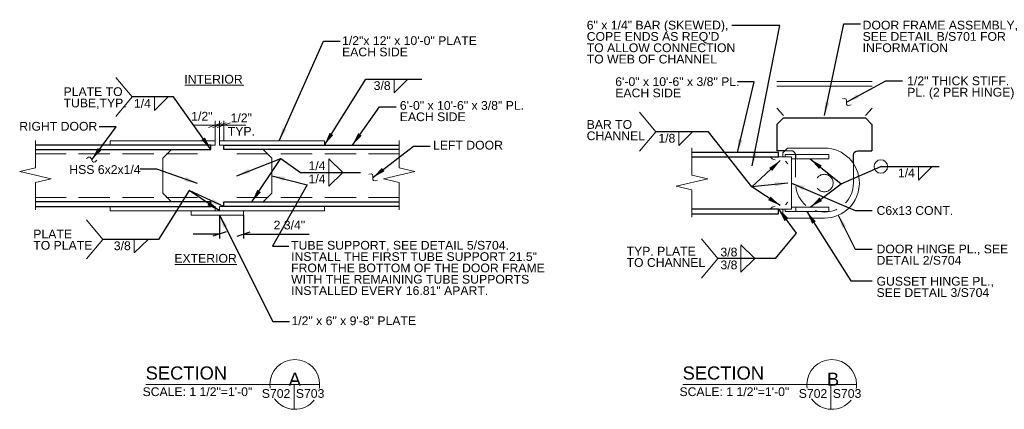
# Model space of a CAD drawing. Header units: inches. Extents: x 89 to 878, y -58 to 124.
# Tile 1 of 7: x 89 to 202, y 52 to 96. Entities that reach past the tile are written whole.
import ezdxf
from ezdxf.enums import TextEntityAlignment as Align

# ---------------------------------------------------------------- set-up
doc = ezdxf.new("R2010")
doc.units = ezdxf.units.IN
doc.header["$LTSCALE"] = 10
doc.header["$MEASUREMENT"] = 0
doc.linetypes.add('DGN Style 3', pattern=[0.501567, 0.358262, -0.143305])
doc.linetypes.add('HIDDEN', pattern=[0.375, 0.25, -0.125])
for name, color, linetype, lineweight in [('G-ANN-TTLB', 7, 'Continuous', 0), ('G-ANNO-DIM', 1, 'Continuous', 0), ('G-ANNO-TEXT', 7, 'Continuous', 0), ('S-STIF-TRAN', 3, 'Continuous', 30), ('S-WALL-SHEA', 98, 'Continuous', 30)]:
    doc.layers.add(name, color=color, linetype=linetype, lineweight=lineweight)
doc.styles.add("1 1 2 1'-0", font='arial.ttf', dxfattribs={"height": 1})
doc.styles.add("1 2 1'-0", font='arial.ttf', dxfattribs={"height": 3})
doc.dimstyles.new("1 1 2 1'-0", dxfattribs={"dimtxt": 1, "dimasz": 1.5, "dimexe": 0.5, "dimexo": 0.5, "dimgap": 0.5, "dimtad": 1, "dimdec": 4, "dimzin": 15, "dimdsep": 46, "dimlunit": 4, "dimtxsty": "1 1 2 1'-0", "dimblk": '_Oblique_0.3', "dimcen": 0.09, "dimadec": 4, "dimazin": 3, "dimtfac": 1, "dimtdec": 4, "dimtofl": 0, "dimtmove": 0, "dimatfit": 3, "dimfxl": 1, "dimfrac": 2, "dimtzin": 15, "dimarcsym": 0})

# ---------------------------------------------------------------- blocks, each defined once
blk = doc.blocks.new('BREAK LINE')
at = {"layer": 'G-ANNO-TEXT', "flags": 128}
blk.add_lwpolyline([(8.365, 9.202), (8.365, 8.475), (8.365, 6.429), (9.965, 6.066), (6.765, 5.339), (8.365, 4.975), (8.365, 2.202)], dxfattribs=at)
blk = doc.blocks.new('_Oblique_0.3')
at = {"color": 0, "linetype": 'ByBlock', "lineweight": -2}
for p, q in [((0, 0), (-1, 0)), ((0.5, 0.167), (-0.5, -0.167))]:
    blk.add_line(p, q, dxfattribs=at)
blk = doc.blocks.new('*D18')
at = {"layer": 'Defpoints', "color": 0, "lineweight": 0, "transparency": 16777216}
for p in [(111.98, 74.46), (114.73, 74.46), (114.73, 71.8)]:
    blk.add_point(p, dxfattribs=at)
at = {"layer": 'G-ANNO-DIM', "color": 0, "lineweight": -2, "transparency": 16777216}
for p, q in [((111.98, 73.96), (111.98, 71.3)), ((114.73, 73.96), (114.73, 71.3)), ((110.48, 71.8), (108.98, 71.8)), ((116.23, 71.8), (122.22, 71.8))]:
    blk.add_line(p, q, dxfattribs=at)
at = {"layer": 'G-ANNO-DIM', "color": 0, "lineweight": -2, "transparency": 16777216, "xscale": 1.5, "yscale": 1.5, "zscale": 1.5}
blk.add_blockref('_Oblique_0.3', (111.98, 71.8), dxfattribs=at)
at = {"layer": 'G-ANNO-DIM', "color": 0, "lineweight": -2, "transparency": 16777216, "xscale": 1.5, "yscale": 1.5, "zscale": 1.5, "rotation": 180}
blk.add_blockref('_Oblique_0.3', (114.73, 71.8), dxfattribs=at)
at = {"layer": 'G-ANNO-DIM', "color": 0, "transparency": 16777216, "insert": (119.97, 72.82), "char_height": 1, "attachment_point": 5, "style": "1 1 2 1'-0"}
blk.add_mtext('2 3/4"', dxfattribs=at)

msp = doc.modelspace()

# ---------------------------------------------------------------- linework, layer by layer
at = {"layer": 'G-ANN-TTLB', "color": 7, "linetype": 'Continuous', "lineweight": 13}
for p, q in [((103.54731, 54.6219), (123.4301, 54.6219)), ((164.96802, 54.6219), (184.85081, 54.6219))]:
    msp.add_line(p, q, dxfattribs=at)
at = {"layer": 'G-ANN-TTLB', "color": 7, "linetype": 'Continuous', "lineweight": 0}
for centre, radius, start, end in [((120.58848, 54.6219), 2.84162, 0, 180), ((182.00919, 54.6219), 2.84162, 0, 180), ((120.58848, 54.6219), 2.84213, 180, 188.8691645), ((120.58848, 54.6219), 2.84213, 350.56955, 0), ((182.00919, 54.6219), 2.84213, 180, 188.8691645), ((182.00919, 54.6219), 2.84213, 350.56955, 0), ((120.58848, 54.6219), 2.84213, 215.7518704, 321.0245309), ((182.00919, 54.6219), 2.84213, 215.7518704, 321.0245309)]:
    msp.add_arc(centre, radius, start, end, dxfattribs=at)
at = {"layer": 'G-ANNO-DIM'}
for p, q in [((111.47667, 82.46052), (111.47667, 84.73557)), ((111.97667, 82.46052), (111.97667, 84.73557)), ((111.97667, 82.46052), (111.97667, 84.73557)), ((112.47667, 82.46052), (112.47667, 84.73557)), ((110.47667, 84.23557), (108.97667, 84.23557)), ((109.97667, 84.23557), (109.97667, 84.23557)), ((113.47667, 84.23557), (114.97667, 84.23557)), ((113.97667, 84.23557), (113.97667, 84.23557))]:
    msp.add_line(p, q, dxfattribs=at)
at = {"layer": 'G-ANNO-TEXT', "color": 7, "linetype": 'Continuous', "lineweight": 0}
for p, q in [((101.98212, 87.45714), (100.10984, 89.68844)), ((101.98212, 87.45714), (100.10984, 85.22584)), ((161.87483, 83.47994), (160.00255, 85.71124)), ((161.87483, 83.47994), (160.00255, 81.24864)), ((98.62093, 71.19151), (96.74865, 73.42281)), ((98.62093, 71.19151), (96.74865, 68.96021)), ((168.98655, 69.0064), (167.11426, 71.2377)), ((168.98655, 69.0064), (167.11426, 66.7751))]:
    msp.add_line(p, q, dxfattribs=at)
at = {"layer": 'G-ANNO-TEXT'}
for p, q in [((131.94761, 87.93904), (133.52822, 89.49053)), ((131.94761, 89.48773), (131.94761, 87.93904)), ((175.71647, 89.21025), (186.62647, 89.21025)), ((107.99504, 88.78773), (114.77179, 88.78773)), ((175.71647, 88.71025), (186.62647, 88.71025)), ((104.52286, 85.90845), (106.10346, 87.45994)), ((104.52286, 87.45714), (104.52286, 85.90845)), ((164.51511, 81.93125), (166.09572, 83.48274)), ((164.51511, 83.47994), (164.51511, 81.93125)), ((110.47667, 81.46052), (90.92744, 81.46052)), ((106.47667, 81.46052), (105.47667, 80.46052)), ((112.97667, 81.46052), (132.52591, 81.46052)), ((113.97667, 81.46052), (116.97667, 81.46052)), ((116.97667, 81.46052), (117.97667, 80.46052)), ((105.47667, 80.46052), (105.47667, 76.46052)), ((117.97667, 80.46052), (117.97667, 76.46052)), ((124.49537, 78.82357), (124.49537, 80.37226)), ((124.49537, 80.37226), (126.07597, 78.82077)), ((166.01449, 80.62275), (177.42147, 80.62275)), ((176.42147, 80.62275), (176.42147, 81.09242)), ((176.42147, 80.62275), (177.42147, 80.62275)), ((176.73347, 80.10575), (176.98447, 79.80975)), ((177.42147, 74.62275), (177.42147, 80.62275)), ((177.42147, 80.37275), (177.42147, 80.62275)), ((191.92337, 77.96709), (193.50398, 79.51858)), ((191.92337, 79.51579), (191.92337, 77.96709)), ((124.49537, 77.27488), (126.07597, 78.82637)), ((124.49537, 78.82357), (124.49537, 77.27488)), ((105.47667, 76.46052), (106.47667, 75.46052)), ((117.97667, 76.46052), (116.97667, 75.46052)), ((116.97667, 75.46052), (113.97667, 75.46052)), ((166.01449, 74.62275), (177.42147, 74.62275)), ((176.42147, 74.62275), (176.42147, 74.15308)), ((176.73347, 75.13875), (176.98447, 75.43475)), ((102.2244, 69.64282), (103.80501, 71.19431)), ((102.2244, 71.19151), (102.2244, 69.64282)), ((171.61775, 70.55509), (173.19836, 69.0036)), ((171.61775, 69.0064), (171.61775, 70.55509)), ((171.61775, 67.4577), (173.19836, 69.00919)), ((171.61775, 69.0064), (171.61775, 67.4577)), ((106.85478, 68.33207), (113.96701, 68.33207)), ((120.50094, 54.6219), (120.50094, 51.78112)), ((181.92164, 54.6219), (181.92164, 51.78112))]:
    msp.add_line(p, q, dxfattribs=at)
at = {"layer": 'G-ANNO-TEXT', "linetype": 'DGN Style 3'}
for p, q in [((176.6393, 81.31025), (177.35897, 81.31025)), ((109.47667, 80.96052), (90.92744, 80.96052)), ((113.72667, 80.96052), (113.72715, 80.96052)), ((113.97667, 80.96052), (132.52591, 80.96052)), ((109.47667, 75.96052), (90.92744, 75.96052)), ((113.97667, 75.96052), (132.52591, 75.96052))]:
    msp.add_line(p, q, dxfattribs=at)
at = {"layer": 'G-ANNO-TEXT', "linetype": 'HIDDEN'}
for p, q in [((177.85897, 80.81025), (177.85897, 77.62275)), ((184.48397, 79.86492), (184.48397, 77.62275))]:
    msp.add_line(p, q, dxfattribs=at)
at = {"layer": 'G-ANNO-TEXT', "flags": 128}
msp.add_lwpolyline([(177.42147, 80.62275), (177.42147, 74.62275), (176.42147, 74.62275)], dxfattribs=at)
at = {"layer": 'G-ANNO-TEXT'}
msp.add_circle((187.62918, 79.51579), 0.77216, dxfattribs=at)
at = {"layer": 'G-ANNO-TEXT', "linetype": 'HIDDEN'}
msp.add_circle((181.17147, 77.62275), 1, dxfattribs=at)
at = {"layer": 'G-ANNO-TEXT', "linetype": 'DGN Style 3', "extrusion": (0, 0, -1)}
msp.add_arc((-177.35897, 80.81025), 0.5, 90, 180, dxfattribs=at)
at = {"layer": 'G-ANNO-TEXT'}
msp.add_arc((175.64168, 81.11854), 0.84908, 215.7263626, 261.9107639, dxfattribs=at)
at = {"layer": 'G-ANNO-TEXT', "linetype": 'HIDDEN', "extrusion": (0, 0, -1)}
msp.add_arc((-181.17147, 77.62275), 3.3125, 180, 0, dxfattribs=at)
at = {"layer": 'G-ANNO-TEXT', "extrusion": (0, 0, -1)}
msp.add_arc((-175.64168, 74.12596), 0.84908, 35.7263626, 81.9107639, dxfattribs=at)
at = {"layer": 'G-ANNO-TEXT'}
for points in [[(183.23362, 87.24469), (183.7415, 87.42404), (183.63809, 86.72053), (183.75423, 86.39165), (184.22105, 86.55651)], [(96.77056, 80.42914), (97.14931, 80.8121), (97.36318, 80.13395), (97.61117, 79.88869), (97.9593, 80.24069)], [(129.05711, 78.64095), (129.56499, 78.82031), (129.46158, 78.11679), (129.57772, 77.78792), (130.04454, 77.95277)]]:
    msp.add_open_spline(points, degree=3, dxfattribs=at)
for points in [[(111.47667, 81.96052), (99.47667, 81.96052), (99.47667, 82.46052), (111.47667, 82.46052)], [(111.97667, 81.96052), (123.97667, 81.96052), (123.97667, 82.46052), (111.97667, 82.46052)], [(111.47667, 74.46052), (99.47667, 74.46052), (99.47667, 74.96052), (111.47667, 74.96052)], [(108.72667, 73.96052), (114.72667, 73.96052), (114.72667, 74.46052), (108.72667, 74.46052)], [(111.97667, 74.46052), (123.97667, 74.46052), (123.97667, 74.96052), (111.97667, 74.96052)]]:
    msp.add_3dface(points, dxfattribs=at)
at = {"layer": 'S-STIF-TRAN'}
for p, q in [((176.47946, 85.35525), (175.71647, 86.19392)), ((185.86348, 85.35525), (186.62647, 86.19392)), ((176.48397, 85.06025), (175.73397, 84.31025)), ((176.48397, 85.06025), (185.85897, 85.06025)), ((185.85897, 85.06025), (186.60897, 84.31025)), ((175.73397, 84.31025), (175.73397, 81.31025)), ((186.60897, 84.31025), (186.60897, 81.31025)), ((176.6393, 81.31025), (175.73397, 81.31025)), ((184.98397, 81.31025), (186.60897, 81.31025)), ((184.48397, 79.86492), (184.48397, 80.81025))]:
    msp.add_line(p, q, dxfattribs=at)
at = {"layer": 'S-STIF-TRAN', "lineweight": 0}
for p, q in [((176.9518, 81.62275), (176.42147, 81.09242)), ((176.9518, 81.62275), (181.17147, 81.62275)), ((181.67147, 80.87275), (176.67147, 80.87275)), ((181.67147, 80.37275), (177.42147, 80.37275)), ((177.92147, 80.87275), (177.92147, 80.37275)), ((181.67147, 80.87275), (181.67147, 80.37275)), ((181.67147, 74.37275), (176.67147, 74.37275)), ((181.67147, 74.87275), (177.42147, 74.87275)), ((177.92147, 74.37275), (177.92147, 74.87275)), ((181.67147, 74.37275), (181.67147, 74.87275)), ((176.9518, 73.62275), (176.42147, 74.15308)), ((176.9518, 73.62275), (181.17147, 73.62275))]:
    msp.add_line(p, q, dxfattribs=at)
at = {"layer": 'S-STIF-TRAN', "lineweight": 0, "flags": 128}
for points in [[(177.42147, 80.62275), (176.67147, 80.62275), (176.67147, 80.87275)], [(177.42147, 74.62275), (176.67147, 74.62275), (176.67147, 74.37275)]]:
    msp.add_lwpolyline(points, dxfattribs=at)
at = {"layer": 'S-STIF-TRAN', "lineweight": 0, "extrusion": (0, 0, -1)}
msp.add_arc((-181.17147, 77.62275), 4, 90, 270, dxfattribs=at)
at = {"layer": 'S-STIF-TRAN', "extrusion": (0, 0, -1)}
msp.add_arc((-184.98397, 80.81025), 0.5, 0, 90, dxfattribs=at)
at = {"layer": 'S-WALL-SHEA', "flags": 128}
for points in [[(90.92744, 81.46052), (110.97667, 81.46052), (110.97667, 81.96052), (90.92744, 81.96052)], [(132.52591, 81.46052), (112.47667, 81.46052), (112.47667, 81.96052), (132.52591, 81.96052)], [(166.01449, 80.62275), (175.92147, 80.62275), (175.92147, 81.12275), (166.01449, 81.12275)], [(90.92744, 74.96052), (110.97667, 74.96052), (110.97667, 75.46052), (90.92744, 75.46052)], [(132.52591, 74.96052), (112.47667, 74.96052), (112.47667, 75.46052), (132.52591, 75.46052)], [(166.01449, 74.12275), (175.92147, 74.12275), (175.92147, 74.62275), (166.01449, 74.62275)]]:
    msp.add_lwpolyline(points, dxfattribs=at)

# ---------------------------------------------------------------- block references
at = {"layer": 'G-ANNO-DIM', "xscale": 1.5, "yscale": 1.5, "zscale": 1.5}
for p in [(111.47667, 84.23557), (111.97667, 84.23557)]:
    msp.add_blockref('_Oblique_0.3', p, dxfattribs=at)
at = {"layer": 'G-ANNO-DIM', "xscale": 1.5, "yscale": 1.5, "zscale": 1.5, "rotation": 180}
for p in [(111.97667, 84.23557), (112.47667, 84.23557)]:
    msp.add_blockref('_Oblique_0.3', p, dxfattribs=at)
at = {"layer": 'G-ANNO-TEXT', "extrusion": (0, 0, -1), "xscale": 1.12987944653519, "yscale": 1.12987944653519}
msp.add_blockref('BREAK LINE', (-100.37851, 72.07968), dxfattribs=at)
at = {"layer": 'G-ANNO-TEXT', "xscale": 1.12987944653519, "yscale": 1.12987944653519}
for p in [(123.07483, 72.07968), (156.56342, 71.24191)]:
    msp.add_blockref('BREAK LINE', p, dxfattribs=at)

# ---------------------------------------------------------------- texts
at = {"layer": 'G-ANN-TTLB', "color": 7, "linetype": 'Continuous', "lineweight": 13, "char_height": 1.5, "attachment_point": 7, "line_spacing_factor": 0.72, "style": "1 2 1'-0"}
for s, insert in [('\\fArial|b0|i0|c00|p39;SECTION', (103.52966, 55.15469)), ('\\fArial|b0|i0|c00|p39;SECTION', (164.95037, 55.15469)), ('\\fArial|b0|i0|c00|p39;A', (119.89125, 54.47396)), ('\\fArial|b0|i0|c00|p39;B', (181.46446, 54.47396))]:
    msp.add_mtext(s, dxfattribs=dict(at, insert=insert))
at = {"layer": 'G-ANN-TTLB', "color": 7, "linetype": 'Continuous', "lineweight": 0, "char_height": 1, "attachment_point": 8, "line_spacing_factor": 0.72, "style": "1 1 2 1'-0"}
for s, insert in [('\\fArial|b0|i0|c00|p39;SCALE: 1 1/2"=1\'-0"', (109.45209, 53.27243)), ('\\fArial|b0|i0|c00|p39;S702', (118.44852, 53.07044)), ('\\fArial|b0|i0|c00|p39;S703', (122.34159, 53.07044)), ('\\fArial|b0|i0|c00|p39;SCALE: 1 1/2"=1\'-0"', (170.8728, 53.27243)), ('\\fArial|b0|i0|c00|p39;S702', (179.86923, 53.07044)), ('\\fArial|b0|i0|c00|p39;S703', (183.7623, 53.07044))]:
    msp.add_mtext(s, dxfattribs=dict(at, insert=insert))
at = {"layer": 'G-ANNO-DIM', "char_height": 1, "attachment_point": 5, "style": "1 1 2 1'-0"}
for insert in [(109.96009, 85.25262), (114.46909, 85.06573)]:
    msp.add_mtext('1/2"', dxfattribs=dict(at, insert=insert))
at = {"layer": 'G-ANNO-TEXT', "color": 7, "linetype": 'Continuous', "lineweight": 0, "style": "1 1 2 1'-0"}
for s, p in [('3/8', (129.60987, 89.2538)), ('1/4', (102.18512, 87.22321)), ('TYP. ', (112.93016, 84.04048)), ('1/8', (162.17738, 83.24602)), ('1/4', (122.15763, 80.10071)), ('1/4', (189.58564, 79.28186)), ('1/4', (122.15763, 78.58964)), ('3/8', (99.88667, 70.95758)), ('3/8', (169.28001, 68.77247))]:
    msp.add_text(s, height=1, dxfattribs=at).set_placement(p, align=Align.TOP_LEFT)
msp.add_text('3/8', height=1, dxfattribs=at).set_placement((169.28001, 69.24032))
at = {"layer": 'G-ANNO-TEXT', "color": 7, "linetype": 'Continuous', "lineweight": 0, "char_height": 1, "attachment_point": 1, "style": "1 1 2 1'-0"}
for s, insert, line_spacing_factor in [('6" x 1/4" BAR (SKEWED),\\PCOPE ENDS AS REQ\'D\\PTO ALLOW CONNECTION\\PTO WEB OF CHANNEL', (153.98492, 96.16718), 0.776524), ('DOOR FRAME ASSEMBLY,\\PSEE DETAIL B/S701 FOR\\PINFORMATION', (185.54507, 96.16718), 0.776524), ('1/2"x 12" x 10\'-0" PLATE\\PEACH SIDE', (125.99582, 94.39357), 0.776524), ('INTERIOR', (107.9531, 89.98612), 0.6), ('6\'-0" x 10\'-6" x 3/8" PL.\\PEACH SIDE', (157.24944, 89.71014), 0.776524), ('1/2" THICK STIFF.\\PPL. (2 PER HINGE)', (190.64143, 89.8007), 0.776524), ('PLATE TO\\PTUBE,TYP.', (94.13993, 88.56646), 0.776524), ('6\'-0" x 10\'-6" x 3/8" PL.\\PEACH SIDE', (132.60253, 86.9906), 0.776524), ('RIGHT DOOR', (89.07363, 84.60914), 0.6), ('BAR TO\\PCHANNEL', (153.97765, 84.81635), 0.776524), ('LEFT DOOR', (136.40414, 82.45379), 0.6), ('HSS 6x2x1/4', (94.79826, 79.66797), 0.6), ('C6x13 CONT.', (187.13782, 74.98863), 0.6), ('PLATE \\PTO PLATE', (90.67682, 72.30083), 0.776524), ('TUBE SUPPORT, SEE DETAIL 5/S704. \\PINSTALL THE FIRST TUBE SUPPORT 21.5" \\PFROM THE BOTTOM OF THE DOOR FRAME \\PWITH THE REMAINING TUBE SUPPORTS \\PINSTALLED EVERY 16.81" APART.', (120.16878, 71.0165), 0.776524), ('TYP. PLATE \\PTO CHANNEL', (158.543, 70.34281), 0.776524), ('DOOR HINGE PL., SEE\\PDETAIL 2/S704', (187.13782, 70.59161), 0.776524), ('EXTERIOR', (106.81284, 69.53046), 0.6), ('GUSSET HINGE PL.,\\PSEE DETAIL 3/S704', (187.13782, 66.90662), 0.776524), ('1/2" x 6" x 9\'-8" PLATE', (120.20544, 62.39298), 0.6)]:
    msp.add_mtext(s, dxfattribs=dict(at, insert=insert, line_spacing_factor=line_spacing_factor))

# ---------------------------------------------------------------- dimensions: what is measured, and where the dimension line sits
at = {"layer": 'G-ANNO-DIM'}
dim = msp.add_linear_dim(base=(114.72667, 71.8035), p1=(111.97667, 74.46052), p2=(114.72667, 74.46052), dimstyle="1 1 2 1'-0", dxfattribs=at)
dim.commit()
dim.dimension.update_dxf_attribs({"geometry": '*D18', "text_midpoint": (119.97497, 71.8035), "dimtype": 160})

# ---------------------------------------------------------------- leaders
at = {"layer": 'G-ANNO-TEXT', "color": 7, "linetype": 'Continuous', "lineweight": 0}
for points in [[(181.17147, 85.35525), (183.3981, 95.80283), (185.31888, 95.80283)], [(172.91343, 79.59649), (176.09081, 95.61456), (170.56487, 95.61456)], [(118.79698, 82.46052), (123.86239, 93.82391), (125.78317, 93.82391)], [(171.21798, 81.12275), (173.13382, 89.17142), (171.21305, 89.17142)], [(183.69284, 86.85505), (188.20061, 89.29305), (190.12139, 89.29305)], [(110.9762, 81.46024), (106.71081, 87.45994), (101.98212, 87.45714)], [(127.17254, 81.96052), (130.27192, 86.32783), (132.1927, 86.32783)], [(97.35376, 80.27888), (100.14433, 84.0551), (98.22356, 84.0551)], [(129.51633, 78.25132), (134.16232, 81.83019), (136.08309, 81.83019)], [(109.47667, 77.58705), (104.79738, 79.21144), (102.87661, 79.21144)], [(177.42147, 77.62275), (184.697, 74.48098), (186.61778, 74.48098)], [(179.17147, 74.37275), (184.19201, 66.45597), (186.61778, 66.45597)], [(111.97667, 73.96052), (118.07202, 61.82333), (119.9928, 61.82333)], [(182.76552, 73.9541), (184.697, 70.08395), (186.61778, 70.08395)]]:
    msp.add_leader(points, dimstyle="1 1 2 1'-0", override={"dimgap": 1}, dxfattribs=at)
at = {"layer": 'G-ANNO-TEXT'}
for points in [[(123.97667, 81.96052), (128.70361, 89.48773), (135.11313, 89.48773)], [(176.12797, 80.19175), (172.85239, 77.19406), (167.92255, 83.47854), (161.87483, 83.47994)], [(113.97667, 78.46052), (118.98405, 80.42883), (121.25136, 78.82357), (128.09144, 78.82357)], [(115.67028, 75.46052), (118.98405, 80.42883)], [(179.54647, 80.37275), (183.09455, 77.52665), (187.62918, 79.51579), (194.30406, 79.51579)], [(117.97667, 78.46052), (122.0088, 77.42011), (118.02435, 70.43204), (119.91589, 70.43204)], [(111.97667, 74.46052), (108.50246, 76.77267), (105.01269, 71.19151), (98.62093, 71.19151)], [(112.47667, 74.96052), (108.50246, 76.77267)], [(176.98447, 77.62225), (172.85239, 77.19406)], [(176.12797, 75.05275), (172.85239, 77.19406)], [(179.54647, 74.87275), (183.09455, 77.52665)], [(175.92147, 74.62275), (177.95552, 71.89133), (175.55178, 69.0036), (168.98655, 69.0064)]]:
    msp.add_leader(points, dimstyle="1 1 2 1'-0", override={"dimgap": 1}, dxfattribs=at)

doc.saveas('drawing.dxf')
